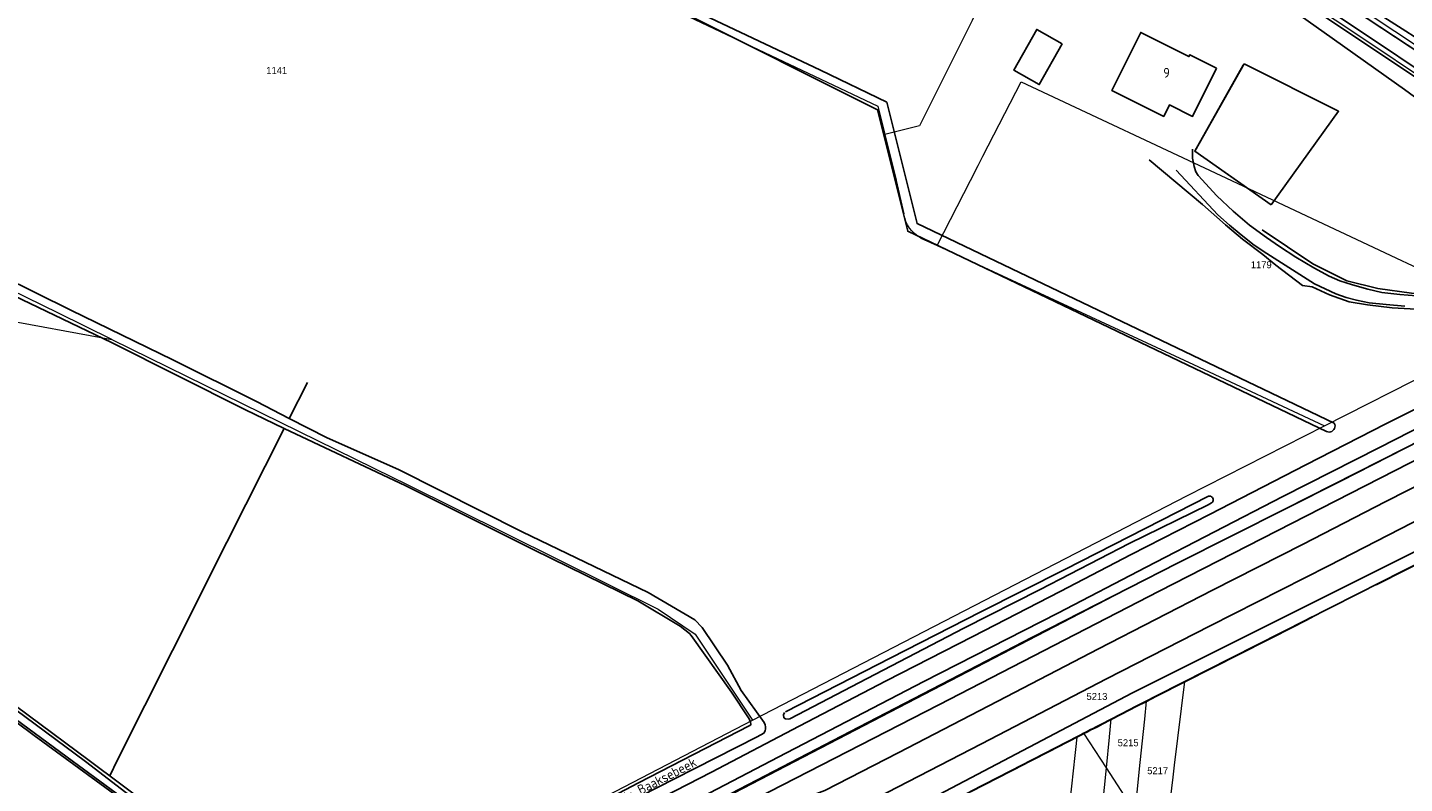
# Model space of a CAD drawing. Header units: metres. Extents: x 233874 to 239264, y 443832 to 448222.
# Tile 100 of 195: x 235903 to 236256, y 445846 to 446039. Entities that reach past the tile are written whole.
import ezdxf
from ezdxf.enums import TextEntityAlignment as Align

# ---------------------------------------------------------------- set-up
doc = ezdxf.new("R2010")
doc.units = ezdxf.units.M
doc.header["$MEASUREMENT"] = 0
doc.linetypes.add('DGN3', pattern=[54.868356, 36.578904, -18.289452])
for name, color, linetype in [('DAKRAND-BYG', 4, 'Continuous'), ('Goud-kadastrale grenzen', 13, 'Continuous'), ('HEG', 253, 'Continuous'), ('HOOFDGEBOUW', 4, 'Continuous'), ('HUISNUMMER', 253, 'Continuous'), ('INSTEEKSLOOT', 153, 'Continuous'), ('KANTVERH', 253, 'Continuous'), ('KANTWATER', 153, 'Continuous'), ('OVERIGEAFSCH', 253, 'Continuous'), ('OVLIJNOBJ', 253, 'Continuous'), ('RASTER', 253, 'Continuous'), ('WATERLNAAM', 253, 'Continuous')]:
    doc.layers.add(name, color=color, linetype=linetype)
for name, color, linetype, lineweight in [('G01 kadestrale perceelsgrens', 73, 'Continuous', 0), ('G02 kadestrale sectiegrens', 73, 'DGN3', 30), ('Z01 perceelnummer', 73, 'Continuous', 13)]:
    doc.layers.add(name, color=color, linetype=linetype, lineweight=lineweight)
doc.styles.get("Standard").update_dxf_attribs({"font": 'iso.shx'})
doc.styles.add('Styledgn001', font='dgn001.shx')

# ---------------------------------------------------------------- blocks, each defined once
blk = doc.blocks.new('A$C1532452F')
at = {"layer": 'G01 kadestrale perceelsgrens'}
for p, q in [((236125.519, 446000), (236127.502, 445991.453)), ((236136.016, 445983.345), (236144.542, 446000)), ((236131.877, 445985.269), (236136.016, 445983.345)), ((236235.151, 445937.129), (236287.929, 445963.941)), ((236074.081, 445883.763), (236088.701, 445861.759)), ((236179.353, 445849.549), (236173.602, 445858.408)), ((236186.718, 445838.202), (236179.353, 445849.549))]:
    blk.add_line(p, q, dxfattribs=at)
at = {"layer": 'G01 kadestrale perceelsgrens', "flags": 128}
for points in [[(236168.182, 446087.119), (236168.623, 446086.867), (236175.034, 446083.252), (236182.462, 446078.449), (236187.828, 446074.73), (236204.059, 446063.948), (236216.186, 446055.305), (236239.402, 446040.21), (236267.471, 446021.403), (236288.346, 446007.319), (236299.057, 446000)], [(236165.056, 446081.355), (236144.96, 446040.999), (236131.505, 446013.979), (236122.634, 446011.811)], [(236000, 446076.463), (236027.144, 446063.514), (236120.87, 446019.027), (236122.634, 446011.811)], [(236311.337, 446000), (236310.668, 446000.447), (236283.682, 446017.937), (236243.005, 446044.964), (236223.778, 446057.903)], [(236144.542, 446000), (236146.494, 446003.813), (236147.752, 446006.267), (236157.523, 446025.329), (236211.351, 446000)], [(236122.634, 446011.811), (236125.483, 446000.153), (236125.519, 446000)], [(235804.638, 446000), (235837.274, 445987.382), (235894.979, 445964.777), (235924.696, 445959.306)], [(235924.696, 445959.306), (235911.052, 445966.013), (235841.547, 446000)], [(236211.351, 446000), (236223.356, 445994.351), (236287.929, 445963.941)], [(236136.016, 445983.345), (236201.646, 445952.836), (236235.151, 445937.129)], [(236000, 445799.425), (236188.194, 445897.202), (236280.226, 445943.924), (236326.762, 445968.978)], [(235924.696, 445959.306), (235996.522, 445923.997), (236000, 445922.269)], [(236088.701, 445861.759), (236199.903, 445919.223), (236235.151, 445937.129)], [(236000, 445922.269), (236064.62, 445890.163), (236074.081, 445883.763)], [(236193.946, 445827.068), (236195.47, 445839.41), (236196.423, 445847.127), (236196.804, 445850.215), (236199.451, 445871.651)], [(236186.718, 445838.202), (236188.013, 445850.894), (236188.824, 445858.83), (236189.149, 445862.009), (236189.622, 445866.647)], [(236000, 445815.613), (236001.203, 445816.247), (236088.701, 445861.759)], [(236179.353, 445849.549), (236180.124, 445857.408), (236180.135, 445857.517), (236180.574, 445861.994)], [(236163.803, 445785.223), (236169.256, 445833.881), (236169.432, 445835.446), (236169.607, 445837.012), (236170.485, 445844.844), (236171.363, 445852.675), (236171.538, 445854.242), (236171.889, 445857.372), (236171.908, 445857.538)], [(236172.559, 445784.429), (236176.616, 445822.542), (236176.784, 445824.119), (236176.952, 445825.697), (236177.754, 445833.238), (236177.789, 445833.592), (236179.353, 445849.549)]]:
    blk.add_lwpolyline(points, dxfattribs=at)
blk.add_lwpolyline([(236131.877, 445985.269, -0.2373107), (236127.502, 445991.453)], format="xyb", dxfattribs=at)
at = {"layer": 'G02 kadestrale sectiegrens', "flags": 128}
for points in [[(236199.451, 445871.651), (236227.559, 445885.913), (236256.192, 445900.441), (236284.033, 445914.635), (236307.6, 445927.414)], [(236189.622, 445866.647), (236192.17, 445867.957), (236199.451, 445871.651)], [(236180.574, 445861.994), (236180.748, 445862.083), (236185.219, 445864.383), (236187.01, 445865.304), (236189.622, 445866.647)], [(236173.602, 445858.408), (236174.496, 445858.867), (236174.899, 445859.075), (236174.943, 445859.097), (236175.39, 445859.327), (236176.688, 445859.995), (236177.031, 445860.171), (236178.003, 445860.671), (236178.066, 445860.704), (236180.574, 445861.994)], [(236144.513, 445843.45), (236158.408, 445850.594), (236159.301, 445851.053), (236160.195, 445851.513), (236164.664, 445853.812), (236169.133, 445856.11), (236170.027, 445856.569), (236171.814, 445857.489), (236171.908, 445857.538)], [(236171.908, 445857.538), (236171.948, 445857.558), (236172.665, 445857.927), (236173.112, 445858.157), (236173.602, 445858.408)]]:
    blk.add_lwpolyline(points, dxfattribs=at)
at = {"layer": 'Z01 perceelnummer', "linetype": 'Continuous', "lineweight": 13, "style": 'Styledgn001'}
for s, p in [('1141', (235966.923, 446028.205)), ('1179', (236218.994, 445978.43)), ('5213', (236176.933, 445867.836)), ('5215', (236184.909, 445855.975)), ('5217', (236192.476, 445848.817))]:
    blk.add_text(s, height=1.8, dxfattribs=at).set_placement(p, align=Align.MIDDLE_CENTER)

msp = doc.modelspace()

# ---------------------------------------------------------------- linework, layer by layer
at = {"layer": 'DAKRAND-BYG'}
msp.add_lwpolyline([(236168.03, 446035.02), (236162.14, 446024.6), (236155.63, 446028.29), (236161.52, 446038.71), (236168.03, 446035.02)], dxfattribs=at)
at = {"layer": 'HEG'}
for points in [[(236221.54, 445993.77), (236201.97, 446007.49), (236214.59, 446029.94)], [(236214.38, 446029.56), (236201.97, 446007.49), (236212.65, 446000)], [(236214.59, 446029.94), (236238.8, 446017.77), (236221.54, 445993.77)]]:
    msp.add_lwpolyline(points, dxfattribs=at)
at = {"layer": 'HOOFDGEBOUW'}
msp.add_lwpolyline([(236207.57, 446028.77), (236201.4, 446016.43), (236195.5, 446019.38), (236194.03, 446016.44), (236180.73, 446023.1), (236188.16, 446037.94), (236200.49, 446031.77), (236200.71, 446032.21), (236207.57, 446028.77)], dxfattribs=at)
at = {"layer": 'INSTEEKSLOOT'}
for points in [[(236000, 446173.82), (236010.39, 446168.89), (236032.32, 446157.99), (236082.77, 446133.95), (236150.15, 446101.62), (236168.52, 446092.74), (236172.28, 446090.91), (236177.49, 446087.59), (236202.33, 446070.89), (236242.36, 446043.95), (236283.14, 446017.11)], [(236000, 446169.02), (236022.06, 446158.37), (236076.1, 446132.46), (236111.51, 446115.78), (236136.01, 446104.35), (236144.09, 446100.5), (236154.02, 446095.48), (236162.39, 446091.81), (236169.27, 446087.88), (236175.66, 446084.28), (236183.14, 446079.44), (236188.49, 446075.73), (236204.74, 446064.94), (236216.87, 446056.29), (236240.08, 446041.2), (236268.14, 446022.4), (236289.02, 446008.31)], [(236123.14, 446020.08), (236106.16, 446028.28), (236077.78, 446041.68), (236053.37, 446053.33), (236022.33, 446067.79), (235992.88, 446082.23), (235962.07, 446097.09), (235935.13, 446110.16), (235916.84, 446118.65), (235892.38, 446130.58), (235866.22, 446142.83), (235839.47, 446155.44), (235820.29, 446164.77)], [(236070.8, 446043.14), (236120.74, 446018.15), (236128.48, 445987.03), (236235.73, 445935.69)], [(236242.36, 446043.95), (236291.57, 446011.57), (236310, 445999.45)], [(235775.72, 446034.58), (235805.25, 446019.72), (235850.43, 445998.21), (235878.43, 445984.44), (235914.23, 445966.83), (235940.29, 445954.1), (235961.78, 445943.38), (235970.15, 445939.06)], [(235968.87, 445936.52), (235958.74, 445941.31), (235924.64, 445958.49), (235889.09, 445975.49), (235849.88, 445994.62), (235813.71, 446012.23), (235777.55, 446030.38), (235771.15, 446033.24)], [(236123.14, 446020.08), (236130.88, 445988.99), (236237.69, 445937.86)], [(235970.15, 445939.06), (235979.87, 445934.06), (235998.07, 445925.95), (236029.73, 445909.99), (236062.06, 445894.45), (236073.98, 445887.46), (236075.88, 445885.46), (236082.37, 445875.83), (236085.84, 445869.38)], [(236083.38, 445868.89), (236073.08, 445883.45), (236072.65, 445883.99), (236070.21, 445885.82), (236059.38, 445892.32), (236032.77, 445905.42), (235999.96, 445921.81), (235968.87, 445936.52)], [(236235.73, 445935.69), (236236.06, 445935.59), (236236.41, 445935.56), (236236.75, 445935.62), (236237.08, 445935.75), (236237.36, 445935.95), (236237.6, 445936.2), (236237.77, 445936.51), (236237.87, 445936.84), (236237.89, 445937.19), (236237.83, 445937.53), (236237.69, 445937.86)], [(236096.97, 445863.74), (236096.64, 445863.1), (236096.72, 445862.39), (236097.16, 445862.07), (236097.87, 445862.05), (236098.32, 445862.14), (236118.08, 445872.43), (236142.87, 445885.37), (236162.41, 445895.22), (236185.14, 445907.02), (236205.4, 445916.95), (236206.29, 445917.42)], [(236205.53, 445919.13), (236189.25, 445910.86), (236168.67, 445900.34), (236147.18, 445889.55), (236124.2, 445877.7), (236097.23, 445863.93)], [(236206.29, 445917.42), (236206.49, 445917.59), (236206.63, 445917.82), (236206.7, 445918.07), (236206.7, 445918.34), (236206.63, 445918.59), (236206.49, 445918.82), (236206.29, 445919), (236206.05, 445919.11), (236205.79, 445919.16), (236205.53, 445919.13)], [(236023.78, 445826.91), (236059.52, 445845.68), (236087.89, 445860.31), (236088.29, 445860.55), (236088.26, 445861.4), (236087.73, 445862.37), (236083.38, 445868.89)], [(236085.84, 445869.38), (236091.77, 445861.17), (236091.95, 445860.56), (236092.04, 445860.01), (236092.03, 445859.56), (236091.97, 445859.01), (236091.6, 445858.41), (236089.93, 445857.5), (236068.77, 445846.77), (236042.84, 445833.48)], [(235971.13, 445809.43), (235970.44, 445810.05), (235969.66, 445810.87), (235965.71, 445813.72), (235956.45, 445820.46), (235945.4, 445828.64), (235930.03, 445839.98), (235913.27, 445852.25), (235896.71, 445864.52)], [(235897.5, 445866.36), (235917.95, 445851.14), (235931.6, 445840.64), (235948.61, 445828.41), (235963.34, 445817.34), (235972.51, 445810.41), (235972.5, 445810.21), (235972.39, 445809.71), (235971.88, 445809.32), (235971.08, 445809.39)]]:
    msp.add_lwpolyline(points, dxfattribs=at)
at = {"layer": 'KANTVERH'}
for points in [[(236073.75, 445840.98), (236097.47, 445853.36), (236132.59, 445871.64), (236166.89, 445889.18), (236189.52, 445900.99), (236224.48, 445919.02), (236249.3, 445931.65), (236280.52, 445947.6), (236317.21, 445966.07), (236342.65, 445979.09), (236384.79, 446000.43), (236389.93, 446003.03), (236406.51, 446011.27)], [(236201.4, 446008.02), (236201.42, 446005.75), (236201.8, 446003.58), (236202.21, 446002.26), (236202.88, 446001.28), (236207.63, 445996.09), (236211.77, 445992.17), (236215.98, 445988.61), (236220.34, 445985.4), (236223.64, 445983.07), (236227.87, 445980.41), (236232.45, 445977.64), (236236.4, 445975.5), (236239.08, 445974.3), (236242.32, 445973.28), (236246.25, 445972.15), (236249.89, 445971.32), (236254.45, 445970.81), (236258.72, 445970.47)], [(236197.19, 446002.63), (236207.92, 445991.2), (236210.84, 445988.53), (236213.83, 445986.07), (236217.16, 445983.44), (236220.46, 445981.27), (236232.62, 445973.51), (236235.34, 445972.26), (236238.06, 445970.97), (236240.75, 445970.02), (236243.39, 445969.33), (236246.64, 445968.66), (236251, 445968.21), (236255.76, 445967.8)], [(236064.66, 445812.58), (236088.32, 445825.06), (236115.3, 445839.13), (236147.34, 445855.7), (236179.39, 445872.31), (236205.91, 445885.9), (236236.2, 445901.32), (236300.29, 445934.3), (236333.86, 445951.12), (236369.98, 445969.46), (236389.28, 445979.22), (236411.12, 445990.04), (236429.73, 445999.29)], [(236078.25, 445848.48), (236100.67, 445860.2), (236123, 445871.86), (236145.11, 445883.23), (236167.53, 445894.74), (236185.65, 445904.19), (236205.77, 445914.47), (236230.44, 445927.21), (236250.92, 445937.69), (236267.75, 445946.17), (236288.68, 445956.88), (236309.66, 445967.48), (236343.96, 445985.03), (236365.7, 445995.96)], [(236044.74, 445810.99), (236046.7, 445812.69), (236049.45, 445815.01), (236052.55, 445817.47), (236054.47, 445819.21), (236055.92, 445820.47), (236068.49, 445827.69), (236076.41, 445831.45), (236082.65, 445834.35), (236087.95, 445836.49), (236094.67, 445839.07), (236102.26, 445841.89), (236107.26, 445843.73), (236126.04, 445853.4), (236151.59, 445866.62), (236177.29, 445880.03), (236206.52, 445895.03), (236229.75, 445906.87), (236250.74, 445917.67), (236274.08, 445929.56)], [(235950.42, 445781.54), (235971.34, 445792.64), (235987.79, 445801.38), (236007.08, 445811.41), (236029.41, 445823.12), (236047.38, 445832.52), (236078.25, 445848.48)]]:
    msp.add_lwpolyline(points, dxfattribs=at)
at = {"layer": 'KANTWATER'}
for points in [[(236056.97, 445800.91), (236186.01, 445868.77), (236338.32, 445944.93), (236455.2, 446004.19), (236492.96, 446022.63)], [(236043.74, 445818.37), (236076.33, 445834.87), (236136.47, 445865.72), (236192.83, 445894.84), (236275.85, 445937.24), (236356.52, 445978.72), (236411.06, 446006)], [(236043.86, 445822.29), (236074.58, 445838.45), (236116, 445859.93), (236160.39, 445883.02), (236197.55, 445901.97), (236239.25, 445922.99), (236305.17, 445956.67), (236359.12, 445984.41), (236389.64, 446000)], [(236057.04, 445797.5), (236064.43, 445801.37), (236097.71, 445818.95), (236140.42, 445841.34), (236192.17, 445867.96), (236256.19, 445900.44), (236284.03, 445914.64), (236307.6, 445927.41), (236336.14, 445941.33), (236336.74, 445941.31), (236337.33, 445940.94), (236338.15, 445940.06), (236338.81, 445938.58), (236336.11, 445922.88), (236333.98, 445913.44), (236333.28, 445909.14), (236332.61, 445905.69), (236331.84, 445902.15), (236331.43, 445898.89), (236330.95, 445895.24), (236330.66, 445891.02), (236334.87, 445890.53), (236335.7, 445894.22), (236346.87, 445894.06)]]:
    msp.add_lwpolyline(points, dxfattribs=at)
at = {"layer": 'OVERIGEAFSCH'}
for points in [[(236000, 446167.28), (236030.86, 446152.32), (236084.39, 446127.11), (236134.66, 446102.79), (236158.17, 446091.03), (236173.19, 446083.36), (236178.75, 446079.84), (236193.84, 446069.53), (236197.44, 446067.07), (236205.22, 446062.01), (236235.23, 446042.03), (236259.87, 446025.58), (236284.36, 446009.09), (236298.35, 446000)], [(236033.21, 446159.48), (236053.89, 446149.85), (236074.53, 446139.86), (236097.22, 446128.82), (236120.2, 446117.9), (236141.63, 446107.71), (236161.04, 446098.7), (236170.8, 446093.78), (236176.98, 446089.96), (236184.73, 446085.17), (236205.22, 446071.09), (236237.63, 446050.05), (236268.7, 446030.13), (236293.63, 446012.87)]]:
    msp.add_lwpolyline(points, dxfattribs=at)
at = {"layer": 'OVLIJNOBJ'}
msp.add_lwpolyline([(236000, 446162.06), (236025.83, 446149.52), (236061.24, 446132.58), (236079.61, 446123.68), (236098.23, 446114.61), (236121.96, 446103.78), (236143.86, 446093.69), (236157.71, 446086.8), (236167.74, 446082.08), (236172.87, 446079.92), (236175.56, 446080.8), (236186.11, 446074.37), (236193.84, 446069.53), (236196.96, 446066.72), (236205.73, 446059.78), (236221.35, 446047.74), (236235.07, 446037.9), (236255.65, 446023.31), (236277.07, 446007.59), (236286.01, 446002.8), (236291.6, 446000)], dxfattribs=at)
at = {"layer": 'RASTER'}
msp.add_line((235970.15, 445939.06), (235974.77, 445948.23), dxfattribs=at)
for points in [[(236190.34, 446005.27), (236203.98, 445993.9), (236209.84, 445988.67), (236214.2, 445985), (236219.44, 445981.05), (236222.72, 445978.32), (236229.58, 445973.11), (236231.99, 445972.78), (236236.49, 445970.72), (236241.51, 445968.94), (236246.21, 445968.12), (236252.53, 445967.41), (236258.65, 445967.05), (236265.98, 445966.8), (236276.21, 445965.85), (236281.47, 445965.07), (236284.55, 445964.06)], [(236219.21, 445987.4), (236232.19, 445978.66), (236240.89, 445974.34), (236248.82, 445972.36), (236257.48, 445971.16), (236266.12, 445970.87), (236275.76, 445970.29), (236281.63, 445969.74), (236285.67, 445968.8), (236289.5, 445967.61), (236293.87, 445965.96), (236319.1, 445978.63), (236323.29, 445980.8)], [(235743.85, 445981.1), (235769.93, 445961.9), (235810.39, 445931.82), (235842.97, 445907.74), (235871.7, 445886.47), (235887.62, 445874.66), (235918.91, 445851.42), (235934.78, 445839.57), (235958.73, 445821.66), (235973.42, 445810.79), (235976.92, 445808), (235973.35, 445805.78), (235970.81, 445808.74), (235967.82, 445811.37), (235956.58, 445819.7), (235934.35, 445836.22), (235904.83, 445857.86), (235879.89, 445876.35), (235881.8, 445878.86)], [(235924.29, 445847.63), (235926.08, 445851.45), (235940.28, 445879.6), (235954.17, 445907.35), (235968.87, 445936.52)]]:
    msp.add_lwpolyline(points, dxfattribs=at)

# ---------------------------------------------------------------- block references
at = {"layer": 'Goud-kadastrale grenzen', "linetype": 'Continuous'}
msp.add_blockref('A$C1532452F', (0, 0), dxfattribs=at)

# ---------------------------------------------------------------- texts
at = {"layer": 'HUISNUMMER'}
msp.add_text('9', height=2.5, dxfattribs=at).set_placement((236193.92, 446026.36))
at = {"layer": 'WATERLNAAM'}
msp.add_text('Oude Baaksebeek', height=2.5, rotation=27.4622, dxfattribs=at).set_placement((236052.79, 445838.78))

doc.saveas('drawing.dxf')
